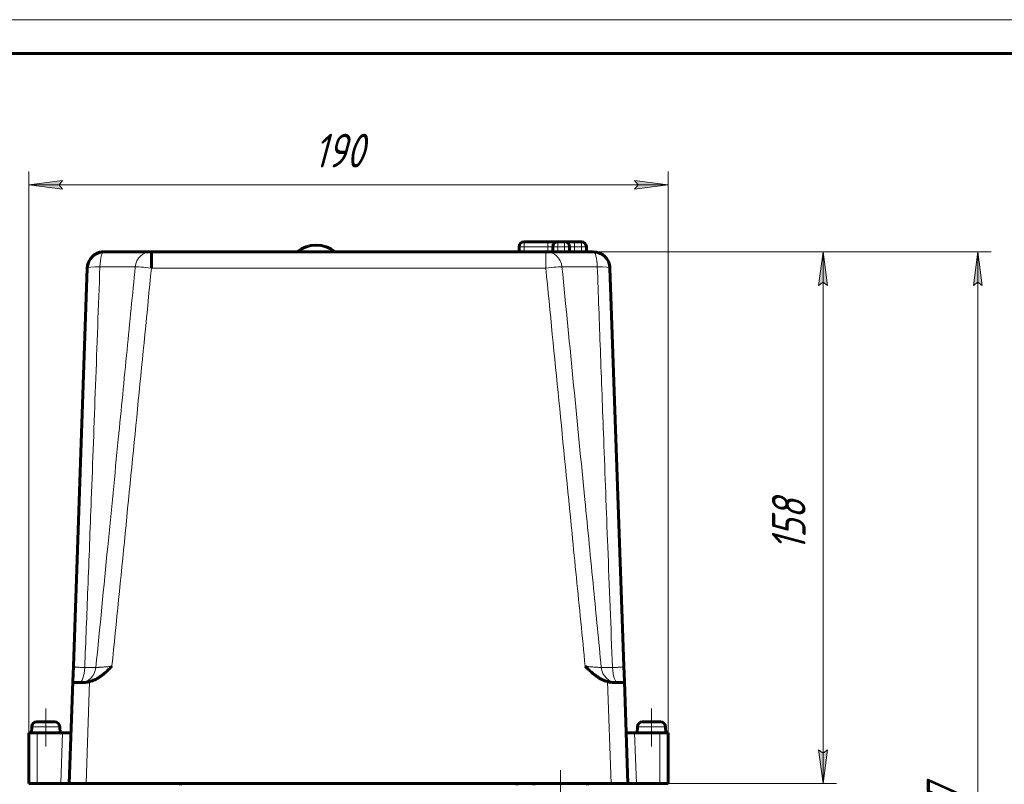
# Model space of a CAD drawing. Header units: millimetres. Extents: x 0 to 594, y 0 to 420.
# Tile 7 of 29: x 91 to 238, y 306 to 420. Entities that reach past the tile are written whole.
import ezdxf

# ---------------------------------------------------------------- set-up
doc = ezdxf.new("R2010")
doc.units = ezdxf.units.MM
for name, pattern in [('K5LT_AXLED', [12, 7.5, -1.5, 1.5, -1.5]), ('K5LT_BASIC', [0]), ('K5LT_THIN', [0])]:
    doc.linetypes.add(name, pattern=pattern)
doc.layers.add('Системный слой', color=7, linetype='Continuous')
doc.layers.add('Системный слой (1)', color=7, linetype='Continuous', true_color=0x6c6c6c)
doc.styles.add('KDIMTEXTSTYLE', font='txt', dxfattribs={"width": 0.96, "oblique": 15, "height": 5})
doc.styles.add('KTEXTSTYLE', font='txt', dxfattribs={"width": 0.96, "height": 5})
doc.dimstyles.new('KDIMSTYLE (0.50)', dxfattribs={"dimtxt": 5, "dimasz": 1, "dimexe": 2, "dimexo": 0, "dimgap": 1, "dimtad": 1, "dimlfac": 2, "dimtxsty": 'KDIMTEXTSTYLE', "dimsah": 1, "dimcen": 0, "dimdle": 1, "dimadec": 0, "dimazin": 0, "dimtfac": 0.667, "dimtmove": 0, "dimatfit": 3, "dimfxl": 1, "dimtvp": 1, "dimtolj": 1, "dimtzin": 0, "dimarcsym": 0})

# ---------------------------------------------------------------- blocks, each defined once
blk = doc.blocks.new('U0')
at = {"layer": 'Системный слой (1)', "color": 143, "linetype": 'K5LT_BASIC', "lineweight": 60, "true_color": 0x33acca}
for p, q in [((176.56, 385.52), (177, 385.48)), ((177, 385.48), (177.43, 385.36)), ((177.43, 385.36), (177.83, 385.17)), ((178.92, 383.84), (178.99, 383.6)), ((178.99, 383.6), (179.04, 383.35)), ((179.04, 383.35), (179.06, 383.11))]:
    blk.add_line(p, q, dxfattribs=at)
blk = doc.blocks.new('U1')
at = {"layer": 'Системный слой (1)', "color": 143, "linetype": 'K5LT_BASIC', "lineweight": 60, "true_color": 0x33acca}
for p, q in [((102.86, 385.29), (102.8, 385.26)), ((102.92, 385.32), (102.86, 385.29)), ((102.99, 385.34), (102.92, 385.32)), ((101.43, 383.33), (101.41, 383.11)), ((101.46, 383.56), (101.43, 383.33)), ((101.52, 383.77), (101.46, 383.56))]:
    blk.add_line(p, q, dxfattribs=at)
blk = doc.blocks.new('U2')
at = {"layer": 'Системный слой (1)', "color": 143, "linetype": 'K5LT_BASIC', "lineweight": 60, "true_color": 0x33acca}
for p, q in [((102.15, 384.8), (102, 384.64)), ((102.32, 384.95), (102.15, 384.8)), ((102.5, 385.09), (102.32, 384.95)), ((103.28, 385.44), (102.99, 385.34)), ((103.59, 385.5), (103.28, 385.44)), ((103.91, 385.52), (103.59, 385.5)), ((101.53, 383.8), (101.52, 383.77)), ((101.54, 383.82), (101.53, 383.8)), ((101.54, 383.84), (101.54, 383.82))]:
    blk.add_line(p, q, dxfattribs=at)
blk = doc.blocks.new('D4')
at = {"layer": 'Системный слой (1)'}
for points in [[(97.23, 395.46), (97.73, 396.12), (92.73, 395.46), (97.73, 394.8)], [(182.73, 394.8), (187.73, 395.46), (182.73, 396.12), (183.23, 395.46)]]:
    blk.add_hatch(color=7, dxfattribs=at).paths.add_polyline_path(points)
at = {"layer": 'Системный слой (1)', "color": 7, "linetype": 'K5LT_THIN', "lineweight": 18, "true_color": 0xffffff}
for p, q in [((92.73, 314.02), (92.73, 397.46)), ((187.73, 314.02), (187.73, 397.46)), ((92.73, 395.46), (97.73, 396.12)), ((97.73, 394.8), (92.73, 395.46)), ((187.73, 395.46), (92.73, 395.46)), ((97.73, 396.12), (97.23, 395.46)), ((97.23, 395.46), (97.73, 394.8)), ((183.23, 395.46), (182.73, 396.12)), ((182.73, 396.12), (187.73, 395.46)), ((187.73, 395.46), (182.73, 394.8)), ((182.73, 394.8), (183.23, 395.46))]:
    blk.add_line(p, q, dxfattribs=at)
blk.add_wipeout([(135.09, 396.46), (135.09, 403.84), (144.96, 403.84), (144.96, 396.46)]).dxf.layer = 'Системный слой (1)'
at = {"layer": 'Системный слой (1)', "color": 7, "insert": (135.09, 403.05), "char_height": 5, "attachment_point": 1, "style": 'KTEXTSTYLE'}
blk.add_mtext('\\fArial|b0|c204|p34;\\H5.0;\\W1.000;\\Q15;\\fGOST Type AU|b0|i0|c204|p34;\\Q15;\\W0.960;190', dxfattribs=at)
blk = doc.blocks.new('KDIMARROW_01')
at = {"layer": 'Системный слой'}
blk.add_hatch(color=0, dxfattribs=at).paths.add_polyline_path([(-5, -0.66), (0, 0), (-5, 0.66), (-4.5, 0)])
at = {"layer": 'Системный слой', "color": 0, "linetype": 'K5LT_THIN', "lineweight": 18}
for p, q in [((-4.5, 0), (-5, 0.66)), ((-5, 0.66), (0, 0)), ((0, 0), (-5, -0.66)), ((-5, -0.66), (-4.5, 0))]:
    blk.add_line(p, q, dxfattribs=at)
at = {"layer": 'Системный слой (1)', "color": 0, "linetype": 'K5LT_THIN', "lineweight": 18}
blk.add_line((313.28, 166.02), (312.78, 166.02), dxfattribs=at)
blk = doc.blocks.new('D5')
at = {"layer": 'Системный слой (1)'}
for points in [[(234.37, 380.52), (233.71, 385.52), (233.05, 380.52), (233.71, 381.02)], [(233.71, 222.02), (234.37, 227.02), (233.71, 226.52), (233.05, 227.02)]]:
    blk.add_hatch(color=7, dxfattribs=at).paths.add_polyline_path(points)
at = {"layer": 'Системный слой (1)', "color": 7, "linetype": 'K5LT_THIN', "lineweight": 18, "true_color": 0xffffff}
for p, q in [((169.53, 385.52), (235.71, 385.52)), ((233.05, 380.52), (233.71, 385.52)), ((233.71, 385.52), (234.37, 380.52)), ((233.71, 385.52), (233.71, 222.02)), ((233.71, 381.02), (233.05, 380.52)), ((234.37, 380.52), (233.71, 381.02)), ((233.71, 222.02), (233.05, 227.02)), ((233.05, 227.02), (233.71, 226.52)), ((233.71, 226.52), (234.37, 227.02)), ((234.37, 227.02), (233.71, 222.02)), ((157.73, 222.02), (235.71, 222.02))]:
    blk.add_line(p, q, dxfattribs=at)
blk.add_wipeout([(232.71, 298.23), (225.33, 298.23), (225.33, 308.87), (232.71, 308.87)]).dxf.layer = 'Системный слой (1)'
at = {"layer": 'Системный слой (1)', "color": 7, "insert": (226.12, 298.23), "char_height": 5, "attachment_point": 1, "rotation": 90, "style": 'KTEXTSTYLE'}
blk.add_mtext('\\fArial|b0|c204|p34;\\H5.0;\\W1.000;\\Q15;\\fGOST Type AU|b0|i0|c204|p34;\\Q15;\\W0.960;327', dxfattribs=at)
blk = doc.blocks.new('D6')
at = {"layer": 'Системный слой (1)'}
for points in [[(211.38, 380.52), (210.72, 385.52), (210.06, 380.52), (210.72, 381.02)], [(210.72, 306.52), (211.38, 311.52), (210.72, 311.02), (210.06, 311.52)]]:
    blk.add_hatch(color=7, dxfattribs=at).paths.add_polyline_path(points)
at = {"layer": 'Системный слой (1)', "color": 7, "linetype": 'K5LT_THIN', "lineweight": 18, "true_color": 0xffffff}
for p, q in [((169.53, 385.52), (212.72, 385.52)), ((210.06, 380.52), (210.72, 385.52)), ((210.72, 385.52), (211.38, 380.52)), ((210.72, 306.52), (210.72, 385.52)), ((210.72, 381.02), (210.06, 380.52)), ((211.38, 380.52), (210.72, 381.02)), ((210.72, 306.52), (210.06, 311.52)), ((210.06, 311.52), (210.72, 311.02)), ((210.72, 311.02), (211.38, 311.52)), ((211.38, 311.52), (210.72, 306.52)), ((187.73, 306.52), (212.72, 306.52))]:
    blk.add_line(p, q, dxfattribs=at)
blk.add_wipeout([(209.72, 341.07), (202.34, 341.07), (202.34, 350.57), (209.72, 350.57)]).dxf.layer = 'Системный слой (1)'
at = {"layer": 'Системный слой (1)', "color": 7, "insert": (203.13, 341.07), "char_height": 5, "attachment_point": 1, "rotation": 90, "style": 'KTEXTSTYLE'}
blk.add_mtext('\\fArial|b0|c204|p34;\\H5.0;\\W1.000;\\Q15;\\fGOST Type AU|b0|i0|c204|p34;\\Q15;\\W0.960;158', dxfattribs=at)
blk = doc.blocks.new('U289')
at = {"color": 7, "linetype": 'K5LT_THIN', "lineweight": 18, "true_color": 0xffffff}
blk.add_line((0, 420), (594, 420), dxfattribs=at)
at = {"color": 143, "linetype": 'K5LT_BASIC', "lineweight": 60, "true_color": 0x33acca}
blk.add_line((20, 415), (589, 415), dxfattribs=at)

msp = doc.modelspace()

# ---------------------------------------------------------------- linework, layer by layer
at = {"layer": 'Системный слой (1)', "color": 143, "linetype": 'K5LT_BASIC', "lineweight": 60, "true_color": 0x33acca}
for p, q in [((165.5601, 385.519), (165.5601, 386.269)), ((166.3101, 387.019), (169.8101, 387.019)), ((169.8101, 387.019), (171.3101, 387.019)), ((170.5601, 385.519), (170.5601, 386.269)), ((171.3101, 387.019), (172.3101, 387.019)), ((172.3101, 387.019), (173.8101, 387.019)), ((173.0601, 385.519), (173.0601, 386.269)), ((173.8101, 387.019), (174.8101, 387.019)), ((175.5601, 385.519), (175.5601, 386.269)), ((110.9409, 385.519), (103.906, 385.519)), ((110.9409, 385.519), (169.5252, 385.519)), ((176.5601, 385.519), (169.5252, 385.519)), ((101.4075, 383.1062), (99.3411, 323.9317)), ((181.125, 323.9317), (179.0585, 383.1062)), ((99.2615, 321.6518), (99.3411, 323.9317)), ((181.2046, 321.6518), (181.125, 323.9317)), ((98.733, 306.519), (99.2615, 321.6518)), ((99.5189, 321.519), (100.641, 321.519)), ((179.825, 321.519), (180.9472, 321.519)), ((181.733, 306.519), (181.2046, 321.6518)), ((93.1487, 314.9517), (93.108, 314.019)), ((96.568, 315.669), (93.898, 315.669)), ((97.3173, 314.9517), (97.358, 314.019)), ((183.1487, 314.9517), (183.108, 314.019)), ((186.568, 315.669), (183.898, 315.669)), ((187.3173, 314.9517), (187.358, 314.019)), ((92.733, 314.019), (93.983, 314.019)), ((92.733, 314.019), (92.733, 306.519)), ((97.7434, 314.019), (93.983, 314.019)), ((97.7434, 314.019), (98.9949, 314.019)), ((182.7226, 314.019), (181.4711, 314.019)), ((186.483, 314.019), (182.7226, 314.019)), ((186.483, 314.019), (187.733, 314.019)), ((187.733, 314.019), (187.733, 306.519)), ((93.983, 306.519), (92.733, 306.519)), ((97.4815, 306.519), (93.983, 306.519)), ((97.4815, 306.519), (98.733, 306.519)), ((101.2315, 306.519), (98.733, 306.519)), ((179.2345, 306.519), (101.2315, 306.519)), ((115.233, 306.519), (115.233, 306.269)), ((165.233, 306.519), (165.233, 306.269)), ((167.733, 306.519), (167.733, 306.269)), ((175.733, 306.519), (175.733, 306.269)), ((181.733, 306.519), (179.2345, 306.519)), ((182.9845, 306.519), (181.733, 306.519)), ((186.483, 306.519), (182.9845, 306.519)), ((187.733, 306.519), (186.483, 306.519))]:
    msp.add_line(p, q, dxfattribs=at)
at = {"layer": 'Системный слой (1)', "color": 7, "linetype": 'K5LT_THIN', "lineweight": 18, "true_color": 0xffffff}
for p, q in [((165.5601, 386.269), (166.3101, 386.269)), ((166.3101, 387.019), (166.3101, 386.269)), ((166.3101, 385.519), (166.3101, 386.269)), ((166.3101, 386.269), (169.8101, 386.269)), ((169.8101, 386.269), (169.8101, 387.019)), ((169.8101, 385.519), (169.8101, 386.269)), ((169.8101, 386.269), (170.5601, 386.269)), ((170.5601, 386.269), (171.3101, 386.269)), ((171.3101, 387.019), (171.3101, 386.269)), ((171.3101, 385.519), (171.3101, 386.269)), ((171.3101, 386.269), (172.3101, 386.269)), ((172.3101, 386.269), (172.3101, 387.019)), ((172.3101, 385.519), (172.3101, 386.269)), ((172.3101, 386.269), (173.0601, 386.269)), ((173.0601, 386.269), (173.8101, 386.269)), ((173.8101, 387.019), (173.8101, 386.269)), ((173.8101, 386.269), (174.8101, 386.269)), ((173.8101, 385.519), (173.8101, 386.269)), ((174.8101, 386.269), (174.8101, 387.019)), ((174.8101, 385.519), (174.8101, 386.269)), ((174.8101, 386.269), (175.5601, 386.269)), ((110.9409, 383.1062), (169.5252, 383.1062)), ((101.2315, 306.519), (101.7599, 321.6518)), ((179.2345, 306.519), (178.7061, 321.6518)), ((97.3173, 314.9517), (93.1487, 314.9517)), ((187.3173, 314.9517), (183.1487, 314.9517)), ((93.983, 314.019), (93.983, 306.519)), ((97.4815, 306.519), (97.7434, 314.019)), ((182.7226, 314.019), (182.9845, 306.519)), ((186.483, 314.019), (186.483, 306.519))]:
    msp.add_line(p, q, dxfattribs=at)
at = {"layer": 'Системный слой (1)', "color": 30, "linetype": 'K5LT_AXLED', "lineweight": 18, "true_color": 0xff8000}
for p, q in [((95.233, 317.669), (95.233, 312.019)), ((185.233, 317.669), (185.233, 312.019)), ((171.733, 304.269), (171.733, 308.519))]:
    msp.add_line(p, q, dxfattribs=at)
at = {"layer": 'Системный слой (1)', "color": 143, "linetype": 'K5LT_BASIC', "lineweight": 60, "true_color": 0x33acca}
for centre, radius, start, end in [((135.406, 382.019), 4.5, 51.057559, 128.942441), ((166.3101, 386.269), 0.75, 90, 180), ((171.3101, 386.269), 0.75, 90, 180), ((172.3101, 386.269), 0.75, 0, 90), ((174.8101, 386.269), 0.75, 0, 90), ((103.906, 383.019), 2.5, 90, 178), ((176.5601, 383.019), 2.5, 2, 90), ((93.898, 314.919), 0.75, 90, 177.5), ((96.568, 314.919), 0.75, 2.5, 90), ((183.898, 314.919), 0.75, 90, 177.5), ((186.568, 314.919), 0.75, 2.5, 90)]:
    msp.add_arc(centre, radius, start, end, dxfattribs=at)
at = {"layer": 'Системный слой (1)', "color": 7, "linetype": 'K5LT_THIN', "lineweight": 18, "true_color": 0xffffff}
for centre, major_axis, ratio, start_param, end_param in [((103.906, 383.019), (0, 2.5), 0.25098307, 0, 1.46677599), ((110.9409, 383.019), (0, 2.5), 0.96799148, 0, 1.46677599), ((169.5252, 383.019), (0, 2.5), 0.96799148, 4.81640932, 6.28318531), ((176.5601, 383.019), (0, 2.5), 0.25098307, 4.81640932, 6.28318531), ((103.906, 383.019), (-2.4985, 0.0872), 0.09825695, 4.96827026, 6.28318531), ((110.9409, 383.019), (-2.4879, 0.2458), 0.03473062, 4.71582018, 6.03073522), ((169.5252, 383.019), (-2.4879, -0.2458), 0.03473062, 3.39404274, 4.70895779), ((176.5601, 383.019), (2.4985, 0.0872), 0.09825695, 0, 1.31491504), ((100.2215, 324.019), (0, 2.5), 0.32294352, 3.14159265, 4.60729449), ((100.3391, 324.019), (0, -2.5), 0.94641824, 0, 1.46570184), ((180.1269, 324.019), (0, -2.5), 0.94641824, 4.81748347, 6.28318531), ((180.2445, 324.019), (0, -2.5), 0.32294352, 4.81748347, 6.28318531)]:
    msp.add_ellipse(centre, major_axis=major_axis, ratio=ratio, start_param=start_param, end_param=end_param, dxfattribs=at)
at = {"layer": 'Системный слой (1)', "color": 143, "linetype": 'K5LT_BASIC', "lineweight": 60, "true_color": 0x33acca}
for points, knots in [([(110.9409, 383.1062), (110.9409, 383.1698), (110.9409, 383.261), (110.9409, 383.3689), (110.9409, 383.4231), (110.9409, 383.4762), (110.9411, 383.531), (110.9408, 383.5946), (110.9409, 383.6501), (110.9409, 383.7041), (110.9409, 383.7493), (110.9409, 383.7832), (110.9409, 383.816), (110.9409, 383.8543), (110.9409, 383.9007), (110.9409, 383.9344), (110.9409, 383.9634), (110.9409, 384.0055), (110.9409, 384.0571), (110.9409, 384.111), (110.9409, 384.1506), (110.9409, 384.1899), (110.9409, 384.2291), (110.9407, 384.2684), (110.9409, 384.3079), (110.9409, 384.3478), (110.9408, 384.3879), (110.9409, 384.4285), (110.9409, 384.4693), (110.9409, 384.5103), (110.9409, 384.5512), (110.9409, 384.5908), (110.9409, 384.6222), (110.9409, 384.7338), (110.9409, 384.892), (110.9409, 385.0363), (110.9409, 385.1026), (110.9409, 385.1234), (110.9409, 385.1413), (110.9409, 385.1634), (110.9409, 385.1866), (110.9409, 385.2085), (110.9409, 385.2291), (110.941, 385.2487), (110.9409, 385.2671), (110.9409, 385.2847), (110.9409, 385.3014), (110.9409, 385.3174), (110.9409, 385.3327), (110.9409, 385.3475), (110.9409, 385.3604), (110.9408, 385.3695), (110.9412, 385.3785), (110.9409, 385.3885), (110.9412, 385.3993), (110.9408, 385.4073), (110.9412, 385.4152), (110.9408, 385.4244), (110.9409, 385.4352), (110.9408, 385.4455), (110.9411, 385.4551), (110.9408, 385.4642), (110.9409, 385.4726), (110.9409, 385.4805), (110.9409, 385.4876), (110.9408, 385.4941), (110.941, 385.4999), (110.9408, 385.5049), (110.9409, 385.5092), (110.9409, 385.5127), (110.9409, 385.5155), (110.9409, 385.5182), (110.9409, 385.5189), (110.9409, 385.519)], [0, 0, 0, 0, 3.67819197, 5.28043571, 6.28842462, 6.85248927, 8.39506028, 9.51468548, 10.62537472, 11.70127154, 12.75138518, 13.350372, 13.7572866, 14.74538971, 15.69080928, 16.61119833, 16.83646453, 17.49887517, 19.24352426, 20.09987042, 20.94879846, 21.79818898, 22.65741377, 23.52618041, 24.41285609, 25.30760031, 26.22799472, 27.16577106, 28.13031419, 29.10428898, 30.09748794, 31.10035522, 32.02737668, 32.45021803, 39.56342413, 44.88259331, 46.05147098, 46.43096271, 47.0889054, 47.98582932, 48.87380546, 49.73336148, 50.57380421, 51.38586753, 52.18851753, 52.97247792, 53.74724579, 54.5128075, 55.27833467, 56.04469841, 56.81210267, 57.36174183, 57.58217143, 58.35378052, 59.13034784, 59.59223267, 59.9104517, 60.69583559, 61.48278739, 62.27624753, 63.07473531, 63.88215702, 64.69341204, 65.51466078, 66.34227196, 67.17821228, 68.01594795, 68.85952845, 69.70699789, 70.56044924, 71.41591321, 72.27543204, 74, 74, 74, 74]), ([(101.7599, 321.6518), (101.894, 321.688), (102.1553, 321.7728), (102.5311, 321.9334), (102.8987, 322.1266), (103.2747, 322.3607), (103.6793, 322.6531), (104.12, 323.0168), (104.594, 323.4527), (104.9145, 323.768), (105.08, 323.9317)], [0, 0, 0, 0, 1.11923836, 2.22011787, 3.31214093, 4.47946129, 5.80201042, 7.35732818, 9.10121962, 11, 11, 11, 11]), ([(178.7061, 321.6518), (178.572, 321.688), (178.3108, 321.7728), (177.935, 321.9334), (177.5674, 322.1266), (177.1914, 322.3607), (176.7867, 322.6531), (176.346, 323.0168), (175.872, 323.4527), (175.5515, 323.768), (175.3861, 323.9317)], [0, 0, 0, 0, 1.11923836, 2.22011787, 3.31214093, 4.47946129, 5.80201042, 7.35732818, 9.10121962, 11, 11, 11, 11]), ([(99.5189, 321.519), (99.4784, 321.519), (99.408, 321.5223), (99.3322, 321.5393), (99.2826, 321.5699), (99.2631, 321.6089), (99.2611, 321.6406), (99.2615, 321.6518)], [0, 0, 0, 0, 1.86572302, 3.64536847, 5.29706804, 7.1172478, 8, 8, 8, 8]), ([(100.641, 321.519), (100.7693, 321.519), (101.053, 321.5279), (101.4359, 321.5749), (101.6764, 321.6293), (101.7599, 321.6518)], [0, 0, 0, 0, 2.20828262, 4.66857006, 6, 6, 6, 6]), ([(179.825, 321.519), (179.6967, 321.519), (179.413, 321.5279), (179.0302, 321.5749), (178.7897, 321.6293), (178.7061, 321.6518)], [0, 0, 0, 0, 2.20828263, 4.66857007, 6, 6, 6, 6]), ([(180.9472, 321.519), (180.9877, 321.519), (181.058, 321.5223), (181.1339, 321.5393), (181.1834, 321.5699), (181.203, 321.6089), (181.205, 321.6406), (181.2046, 321.6518)], [0, 0, 0, 0, 1.865723, 3.64536844, 5.29706801, 7.11724779, 8, 8, 8, 8])]:
    msp.add_open_spline(points, degree=3, knots=knots, dxfattribs=at)
at = {"layer": 'Системный слой (1)', "color": 7, "linetype": 'K5LT_THIN', "lineweight": 18, "true_color": 0xffffff}
for points, knots in [([(169.5252, 385.519), (169.5252, 385.5189), (169.5252, 385.5181), (169.5252, 385.5152), (169.5251, 385.5118), (169.5252, 385.5069), (169.5252, 385.5021), (169.5252, 385.4968), (169.5252, 385.4894), (169.5252, 385.4786), (169.525, 385.4661), (169.5252, 385.452), (169.5252, 385.4362), (169.5252, 385.4188), (169.5252, 385.3933), (169.5252, 385.3646), (169.5252, 385.3331), (169.5252, 385.3018), (169.5252, 385.2557), (169.5252, 385.1935), (169.5252, 385.1328), (169.5252, 385.0364), (169.5252, 384.8972), (169.5252, 384.7216), (169.5252, 384.5884), (169.5252, 384.5061), (169.5253, 384.4393), (169.5251, 384.3834), (169.5252, 384.33), (169.5251, 384.2776), (169.5252, 384.2275), (169.5255, 384.1919), (169.5249, 384.1561), (169.5253, 384.1172), (169.5251, 384.0615), (169.5252, 384.0028), (169.5252, 383.8992), (169.5252, 383.7936), (169.5252, 383.6903), (169.5252, 383.6361), (169.5251, 383.5885), (169.5252, 383.5451), (169.525, 383.5094), (169.5254, 383.4826), (169.525, 383.4565), (169.5252, 383.4263), (169.5252, 383.3884), (169.5251, 383.3513), (169.5253, 383.3147), (169.5251, 383.2788), (169.5252, 383.2434), (169.5252, 383.1861), (169.5252, 383.1403), (169.5252, 383.1062)], [0, 0, 0, 0, 1.38506095, 1.80402045, 2.71232567, 3.62318145, 4.12219455, 4.53344959, 5.44317157, 6.35278055, 7.26316492, 8.17435599, 9.08744502, 10.00101398, 10.91593728, 12.74951023, 13.6690081, 14.54184561, 16.12399404, 18.2773807, 20.12544832, 21.05039347, 25.63292147, 29.64153045, 31.4996437, 32.98508214, 34.01449114, 34.96021561, 35.82101589, 36.68013884, 37.53535981, 38.25020331, 38.38823573, 39.23803249, 40.08727907, 40.98964157, 41.94600878, 44.81468552, 45.70720609, 46.48734049, 47.17927879, 47.77446346, 48.36120438, 48.71725072, 48.92643607, 49.47846265, 50.01304019, 50.5432739, 51.06085847, 51.57008538, 52.06686809, 52.55958707, 54, 54, 54, 54]), ([(103.2819, 383.2786), (103.0673, 377.3984), (102.6439, 365.8692), (102.0481, 349.9311), (101.5125, 335.9706), (101.183, 327.6592), (101.0244, 323.7567)], [0, 0, 0, 0, 2.07450161, 4.06751235, 5.6230679, 7, 7, 7, 7]), ([(102.6921, 323.7567), (103.2752, 329.731), (104.3829, 341.0413), (105.9263, 356.7609), (107.2894, 370.6271), (108.1285, 379.1574), (108.534, 383.2786)], [0, 0, 0, 0, 2.10794776, 3.99050994, 5.5460655, 7, 7, 7, 7]), ([(108.534, 383.2786), (108.4574, 383.2801), (108.2762, 383.2828), (107.9269, 383.2857), (107.527, 383.2877), (107.0783, 383.2887), (106.5669, 383.289), (106.004, 383.2885), (105.396, 383.2873), (104.5956, 383.2848), (103.8794, 383.2817), (103.3766, 383.2791), (103.2819, 383.2786)], [0, 0, 0, 0, 1.52997431, 2.91627301, 4.14142638, 5.40480195, 6.653126, 7.90535714, 9.15348192, 10.38615774, 12.51051982, 13, 13, 13, 13]), ([(177.1841, 383.2786), (176.8882, 383.2801), (176.3335, 383.2828), (175.5821, 383.2857), (174.9183, 383.2877), (174.3205, 383.2887), (173.7681, 383.289), (173.2728, 383.2885), (172.8394, 383.2873), (172.4693, 383.2853), (172.1587, 383.2824), (171.9999, 383.28), (171.9321, 383.2786)], [0, 0, 0, 0, 1.52997431, 2.91627301, 4.14142638, 5.40480195, 6.653126, 7.90535714, 9.15348192, 10.38615774, 11.64504789, 13, 13, 13, 13]), ([(171.9321, 383.2786), (172.5106, 377.3984), (173.6446, 365.8692), (175.2106, 349.9311), (176.58, 335.9706), (177.3931, 327.6592), (177.7739, 323.7567)], [0, 0, 0, 0, 2.07450161, 4.06751235, 5.6230679, 7, 7, 7, 7]), ([(179.4416, 323.7567), (179.1988, 329.731), (178.7559, 341.0413), (178.1615, 356.7609), (177.6472, 370.6271), (177.3346, 379.1574), (177.1841, 383.2786)], [0, 0, 0, 0, 2.10794776, 3.99050994, 5.5460655, 7, 7, 7, 7]), ([(169.5252, 383.1062), (170.1743, 376.5358), (171.4731, 363.3951), (173.2075, 345.8712), (174.5124, 332.7168), (175.167, 326.1327), (175.3861, 323.9317)], [0, 0, 0, 0, 2.33167493, 4.66334986, 6.21890542, 7, 7, 7, 7]), ([(99.3411, 323.9317), (99.3407, 323.9205), (99.3544, 323.9001), (99.4119, 323.8728), (99.496, 323.8494), (99.607, 323.8283), (99.7458, 323.8096), (99.908, 323.7936), (100.0859, 323.7807), (100.2736, 323.7709), (100.4631, 323.764), (100.7073, 323.7582), (100.8969, 323.7566), (101.0244, 323.7567)], [0, 0, 0, 0, 1.54198571, 2.88685203, 4.1017393, 5.34450932, 6.62805875, 7.84571279, 9.03206205, 10.1742099, 11.22299965, 12.18309827, 14, 14, 14, 14]), ([(102.6921, 323.7567), (102.6531, 323.7552), (102.5659, 323.7528), (102.4086, 323.7506), (102.2419, 323.7493), (102.0635, 323.7489), (101.8659, 323.7493), (101.6459, 323.7504), (101.3685, 323.7526), (101.1547, 323.755), (101.0244, 323.7567)], [0, 0, 0, 0, 1.62659252, 3.03352593, 4.24608751, 5.43854659, 6.64387549, 7.86324114, 9.14203333, 11, 11, 11, 11]), ([(105.08, 323.9317), (104.9652, 323.9205), (104.7504, 323.9001), (104.4503, 323.8728), (104.18, 323.8494), (103.9247, 323.8283), (103.6832, 323.8096), (103.4621, 323.7936), (103.2675, 323.7807), (103.1009, 323.7709), (102.9635, 323.764), (102.8532, 323.7596), (102.763, 323.7571), (102.7142, 323.7567), (102.6921, 323.7567)], [0, 0, 0, 0, 1.65212754, 3.09305574, 4.39472067, 5.72625998, 7.10149152, 8.40612065, 9.67720724, 10.90093341, 12.02463066, 13.05330081, 14.01341489, 15, 15, 15, 15]), ([(175.3861, 323.9317), (175.5008, 323.9205), (175.7156, 323.9001), (176.0158, 323.8728), (176.286, 323.8494), (176.5413, 323.8283), (176.7828, 323.8096), (177.0039, 323.7936), (177.1986, 323.7807), (177.3652, 323.7709), (177.5025, 323.764), (177.6128, 323.7596), (177.703, 323.7571), (177.7519, 323.7567), (177.7739, 323.7567)], [0, 0, 0, 0, 1.65212754, 3.09305574, 4.39472067, 5.72625999, 7.10149152, 8.40612085, 9.67720934, 10.90093918, 12.02464248, 13.05331958, 14.01343001, 15, 15, 15, 15]), ([(179.4416, 323.7567), (179.3276, 323.7552), (179.12, 323.7528), (178.8474, 323.7506), (178.6195, 323.7493), (178.4205, 323.7489), (178.2399, 323.7493), (178.0759, 323.7504), (177.9413, 323.7522), (177.8422, 323.7544), (177.7932, 323.756), (177.7739, 323.7567)], [0, 0, 0, 0, 1.77446457, 3.30930101, 4.63209547, 5.93295992, 7.24786417, 8.57808124, 9.97312728, 11.12338658, 12, 12, 12, 12]), ([(181.125, 323.9317), (181.1253, 323.9205), (181.1117, 323.9001), (181.0541, 323.8728), (180.97, 323.8494), (180.8591, 323.8283), (180.7203, 323.8096), (180.5581, 323.7936), (180.3802, 323.7807), (180.1925, 323.7709), (180.0029, 323.764), (179.7588, 323.7582), (179.5691, 323.7566), (179.4416, 323.7567)], [0, 0, 0, 0, 1.5419857, 2.88685202, 4.10173929, 5.34450932, 6.62805876, 7.84571261, 9.03206009, 10.17420452, 11.22298862, 12.18308076, 14, 14, 14, 14])]:
    msp.add_open_spline(points, degree=3, knots=knots, dxfattribs=at)
msp.add_open_spline([(105.08, 323.9317), (105.7343, 330.5065), (107.0392, 343.6562), (108.9916, 363.3811), (110.2913, 376.5312), (110.9409, 383.1062)], degree=3, dxfattribs=at)

# ---------------------------------------------------------------- block references
at = {"layer": 'Системный слой (1)'}
for name in ['U1', 'U2', 'U0']:
    msp.add_blockref(name, (0, 0), dxfattribs=at)

# ---------------------------------------------------------------- next in the draw order: dimensions: what is measured, and where the dimension line sits
at = {"layer": 'Системный слой (1)', "color": 7}
dim = msp.add_linear_dim(base=(187.733, 395.4587), p1=(92.733, 314.019), p2=(187.733, 314.019), dimstyle='KDIMSTYLE (0.50)', override={"dimexo": 0, "dimpost": '\\fGOST Type AU|b0|c204|p34;\\H5.0;\\W0.960;\\Q15;<>', "dimblk1": 'KDIMARROW_01', "dimblk2": 'KDIMARROW_01', "dimse1": 0, "dimse2": 0, "dimclrt": 7, "dimtol": 1, "dimtp": 0, "dimtm": 0, "dimtdec": 5, "dimtolj": 1}, dxfattribs=at)
dim.commit()
dim.dimension.update_dxf_attribs({"geometry": 'D4', "text_midpoint": (140.233, 395.4587), "dimtype": 160})

# ---------------------------------------------------------------- next in the draw order: dimensions: what is measured, and where the dimension line sits
dim = msp.add_linear_dim(base=(233.7073, 385.519), p1=(157.733, 222.019), p2=(169.5252, 385.519), angle=90, dimstyle='KDIMSTYLE (0.50)', override={"dimexo": 0, "dimpost": '\\fGOST Type AU|b0|c204|p34;\\H5.0;\\W0.960;\\Q15;<>', "dimblk1": 'KDIMARROW_01', "dimblk2": 'KDIMARROW_01', "dimse1": 0, "dimse2": 0, "dimclrt": 7, "dimtol": 1, "dimtp": 0, "dimtm": 0, "dimtdec": 5, "dimtolj": 1}, dxfattribs=at)
dim.commit()
dim.dimension.update_dxf_attribs({"geometry": 'D5', "text_midpoint": (233.7073, 303.769), "dimtype": 160})

# ---------------------------------------------------------------- next in the draw order: dimensions: what is measured, and where the dimension line sits
dim = msp.add_linear_dim(base=(210.7213, 306.519), p1=(169.5252, 385.519), p2=(187.733, 306.519), angle=90, dimstyle='KDIMSTYLE (0.50)', override={"dimexo": 0, "dimpost": '\\fGOST Type AU|b0|c204|p34;\\H5.0;\\W0.960;\\Q15;<>', "dimblk1": 'KDIMARROW_01', "dimblk2": 'KDIMARROW_01', "dimse1": 0, "dimse2": 0, "dimclrt": 7, "dimtol": 1, "dimtp": 0, "dimtm": 0, "dimtdec": 5, "dimtolj": 1}, dxfattribs=at)
dim.commit()
dim.dimension.update_dxf_attribs({"geometry": 'D6', "text_midpoint": (210.7213, 346.019), "dimtype": 160})

# ---------------------------------------------------------------- next in the draw order: block references
msp.add_blockref('U289', (0, 0))

doc.saveas('drawing.dxf')
